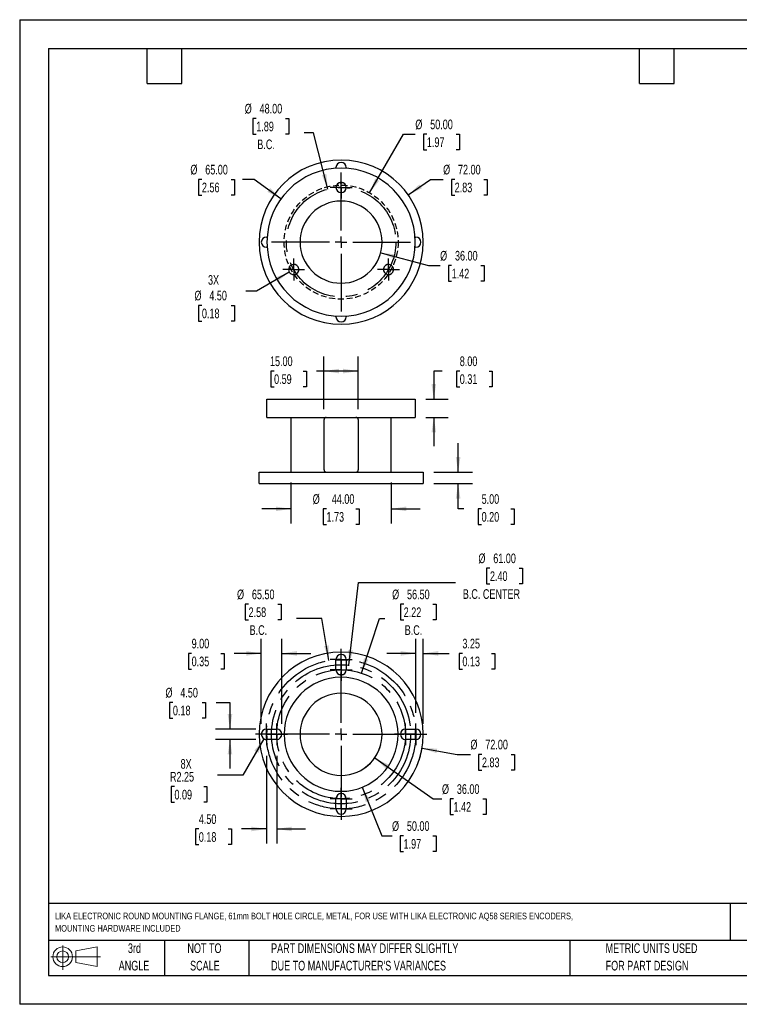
# Model space of a CAD drawing. Header units: millimetres. Extents: x 0 to 559, y 0 to 432.
# Tile 1 of 2: x 0 to 316, y 0 to 432. Entities that reach past the tile are written whole.
import ezdxf

# ---------------------------------------------------------------- set-up
doc = ezdxf.new("R2010")
doc.units = ezdxf.units.MM
doc.header["$LTSCALE"] = 2
doc.linetypes.add('CENTERX2', pattern=[20.32, 12.7, -2.54, 2.54, -2.54])
doc.linetypes.add('HIDDEN', pattern=[1.905, 1.27, -0.635])
for name, color, linetype in [('CENTER', 40, 'CENTERX2'), ('HIDDEN', 102, 'HIDDEN'), ('SLD-DEFPOINTS', 7, 'Continuous')]:
    doc.layers.add(name, color=color, linetype=linetype)
doc.layers.add('DIMENSIONS', color=140, linetype='Continuous', lineweight=25)
doc.layers.add('TEXT', color=140, linetype='Continuous', lineweight=25)
doc.styles.add('SLDTEXTSTYLE0', font='TXT', dxfattribs={"width": 0.7})
doc.dimstyles.new('SLDDIMSTYLE0', dxfattribs={"dimtxt": 4.316016, "dimasz": 6.604, "dimexe": 0, "dimexo": 0.0625, "dimgap": 1.079004, "dimtad": 0, "dimtih": 1, "dimtoh": 1, "dimrnd": 1e-09, "dimzin": 4, "dimdsep": 46, "dimtxsty": 'SLDTEXTSTYLE0', "dimsah": 1, "dimcen": 0, "dimadec": 0, "dimazin": 1, "dimtfac": 1, "dimtofl": 0, "dimtmove": 0, "dimatfit": 3, "dimfxl": 0, "dimfrac": 2, "dimtolj": 1, "dimtzin": 12, "dimarcsym": 0})
doc.dimstyles.new('SLDDIMSTYLE1', dxfattribs={"dimtxt": 4.316016, "dimasz": 6.604, "dimexe": 0, "dimexo": 0.0625, "dimgap": 1.079004, "dimtad": 0, "dimtih": 1, "dimtoh": 1, "dimrnd": 1e-09, "dimzin": 4, "dimdsep": 46, "dimtxsty": 'SLDTEXTSTYLE0', "dimsah": 1, "dimcen": 0, "dimadec": 0, "dimazin": 1, "dimtfac": 1, "dimtofl": 0, "dimtmove": 0, "dimatfit": 3, "dimfxl": 0, "dimfrac": 2, "dimtolj": 1, "dimtzin": 12, "dimarcsym": 0})
doc.dimstyles.new('SLDDIMSTYLE2', dxfattribs={"dimtxt": 4.316016, "dimasz": 6.604, "dimexe": 0, "dimexo": 0.0625, "dimgap": 1.079004, "dimtad": 0, "dimtih": 1, "dimtoh": 1, "dimrnd": 1e-09, "dimzin": 12, "dimdsep": 46, "dimtxsty": 'SLDTEXTSTYLE0', "dimsah": 1, "dimcen": 0, "dimadec": 0, "dimazin": 3, "dimtfac": 1, "dimtofl": 0, "dimtmove": 0, "dimatfit": 3, "dimfxl": 0, "dimfrac": 2, "dimtolj": 1, "dimtzin": 12, "dimarcsym": 0})
doc.dimstyles.new('SLDDIMSTYLE3', dxfattribs={"dimtxt": 4.316016, "dimasz": 6.604, "dimexe": 0, "dimexo": 0.0625, "dimgap": 1.079004, "dimtad": 0, "dimtih": 1, "dimtoh": 1, "dimrnd": 1e-09, "dimzin": 4, "dimdsep": 46, "dimtxsty": 'SLDTEXTSTYLE0', "dimsah": 1, "dimcen": 0.09, "dimadec": 0, "dimazin": 1, "dimtfac": 1, "dimtmove": 0, "dimatfit": 0, "dimfxl": 0, "dimfrac": 2, "dimtolj": 1, "dimtzin": 12, "dimarcsym": 0})
doc.dimstyles.new('SLDDIMSTYLE4', dxfattribs={"dimtxt": 4.316016, "dimasz": 6.604, "dimexe": 0, "dimexo": 0.0625, "dimgap": 1.079004, "dimtad": 0, "dimtih": 1, "dimtoh": 1, "dimrnd": 1e-09, "dimzin": 12, "dimdsep": 46, "dimtxsty": 'SLDTEXTSTYLE0', "dimsah": 1, "dimcen": 0.09, "dimadec": 0, "dimazin": 3, "dimtfac": 1, "dimtmove": 0, "dimatfit": 0, "dimfxl": 0, "dimfrac": 2, "dimtolj": 1, "dimtzin": 12, "dimarcsym": 0})
doc.dimstyles.new('SLDDIMSTYLE5', dxfattribs={"dimtxt": 4.316016, "dimasz": 6.604, "dimexe": 0, "dimexo": 0.0625, "dimgap": 1.079004, "dimtad": 0, "dimtih": 1, "dimtoh": 1, "dimrnd": 1e-09, "dimzin": 4, "dimdsep": 46, "dimtxsty": 'SLDTEXTSTYLE0', "dimsah": 1, "dimcen": 0.09, "dimadec": 0, "dimazin": 1, "dimtfac": 1, "dimtofl": 0, "dimtmove": 0, "dimatfit": 3, "dimfxl": 0, "dimfrac": 2, "dimtolj": 1, "dimtzin": 12, "dimarcsym": 0})

# ---------------------------------------------------------------- blocks, each defined once
blk = doc.blocks.new('Block11')
at = {"color": 7, "linetype": 'Continuous', "lineweight": 18}
for p, q in [((5.18, 10.62), (5.18, 0)), ((10.96, 8.33), (20.35, 10.06)), ((20.35, 10.06), (20.35, 1.46)), ((0, 5.76), (21.75, 5.76)), ((10.96, 3.19), (10.96, 8.33)), ((10.96, 3.19), (20.35, 1.46))]:
    blk.add_line(p, q, dxfattribs=at)
for radius in [4.3, 2.57]:
    blk.add_circle((5.18, 5.76), radius, dxfattribs=at)
blk = doc.blocks.new('Block12')
at = {"layer": 'SLD-DEFPOINTS'}
blk.add_blockref('Block11', (0, 0), dxfattribs=at)
blk = doc.blocks.new('SW_NOTE_0')
at = {"layer": 'TEXT', "color": 0, "linetype": 'CENTERX2', "lineweight": 18, "char_height": 2.9037, "attachment_point": 1, "style": 'SLDTEXTSTYLE0'}
for s, insert in [('LIKA ELECTRONIC ROUND MOUNTING FLANGE, 61mm BOLT HOLE CIRCLE, METAL, FOR USE WITH LIKA ELECTRONIC AQ58 SERIES ENCODERS,', (0, 3.74)), ('MOUNTING HARDWARE INCLUDED', (0, -1.66))]:
    blk.add_mtext(s, dxfattribs=dict(at, insert=insert))
blk = doc.blocks.new('SW_NOTE_0_3')
at = {"layer": 'TEXT', "color": 0, "linetype": 'CENTERX2', "lineweight": 18, "char_height": 4.2333, "attachment_point": 1, "style": 'SLDTEXTSTYLE0'}
for s, insert in [('PART DIMENSIONS MAY DIFFER SLIGHTLY', (0, 5.46)), ("DUE TO MANUFACTURER'S VARIANCES", (0, -2.19))]:
    blk.add_mtext(s, dxfattribs=dict(at, insert=insert))
blk = doc.blocks.new('SW_NOTE_0_4')
at = {"layer": 'TEXT', "color": 0, "linetype": 'CENTERX2', "lineweight": 18, "char_height": 4.233, "attachment_point": 2, "style": 'SLDTEXTSTYLE0'}
for s, insert in [('NOT TO', (10.52, 5.46)), ('SCALE', (10.71, -2.19))]:
    blk.add_mtext(s, dxfattribs=dict(at, insert=insert))
blk = doc.blocks.new('SW_NOTE_0_5')
at = {"layer": 'TEXT', "color": 0, "linetype": 'CENTERX2', "lineweight": 18, "char_height": 4.233, "attachment_point": 2, "style": 'SLDTEXTSTYLE0'}
for s, insert in [('3rd', (4.63, 5.46)), ('ANGLE', (4.44, -2.19))]:
    blk.add_mtext(s, dxfattribs=dict(at, insert=insert))
blk = doc.blocks.new('SW_NOTE_0_6')
at = {"layer": 'TEXT', "color": 0, "linetype": 'CENTERX2', "lineweight": 18, "char_height": 4.2333, "attachment_point": 1, "style": 'SLDTEXTSTYLE0'}
for s, insert in [('METRIC UNITS USED', (0, 5.46)), ('FOR PART DESIGN', (0, -2.19))]:
    blk.add_mtext(s, dxfattribs=dict(at, insert=insert))
blk = doc.blocks.new('_D')
at = {"layer": 'DIMENSIONS'}
for p, q in [((100.38, 175.47), (98.93, 175.47)), ((98.93, 175.47), (98.93, 168.61)), ((113.2, 175.47), (114.65, 175.47)), ((114.65, 175.47), (114.65, 168.61)), ((98.93, 168.61), (100.38, 168.61)), ((114.65, 168.61), (113.2, 168.61)), ((132.54, 169.2), (121.43, 169.2)), ((135.6, 150.73), (132.54, 169.2))]:
    blk.add_line(p, q, dxfattribs=at)
blk.add_solid([(135.6, 150.73), (135.53, 157.41), (133.52, 157.08)], dxfattribs=at)
at = {"layer": 'DIMENSIONS', "char_height": 4.233, "attachment_point": 1, "style": 'SLDTEXTSTYLE0'}
for s, insert in [('%%c', (95.32, 181.89)), ('65.50', (101.84, 181.89)), ('2.58', (100.38, 174.07)), ('B.C.', (100.83, 166.24))]:
    blk.add_mtext(s, dxfattribs=dict(at, insert=insert))
blk = doc.blocks.new('_D_1')
at = {"layer": 'DIMENSIONS'}
for p, q in [((168.4, 175.47), (166.95, 175.47)), ((166.95, 175.47), (166.95, 168.61)), ((181.22, 175.47), (182.67, 175.47)), ((182.67, 175.47), (182.67, 168.61)), ((149.86, 145.23), (157.83, 169.2)), ((157.83, 169.2), (160.17, 169.2)), ((166.95, 168.61), (168.4, 168.61)), ((182.67, 168.61), (181.22, 168.61))]:
    blk.add_line(p, q, dxfattribs=at)
blk.add_solid([(149.86, 145.23), (152.91, 151.17), (150.98, 151.81)], dxfattribs=at)
at = {"layer": 'DIMENSIONS', "char_height": 4.233, "attachment_point": 1, "style": 'SLDTEXTSTYLE0'}
for s, insert in [('%%c', (163.34, 181.89)), ('56.50', (169.86, 181.89)), ('2.22', (168.4, 174.07)), ('B.C.', (168.85, 166.24))]:
    blk.add_mtext(s, dxfattribs=dict(at, insert=insert))
blk = doc.blocks.new('_D_2')
at = {"layer": 'DIMENSIONS'}
for p, q in [((176.43, 112.28), (191.81, 109.62)), ((191.81, 109.62), (197.66, 109.62)), ((202.71, 109.62), (201.26, 109.62)), ((201.26, 109.62), (201.26, 102.76)), ((215.54, 109.62), (216.99, 109.62)), ((216.99, 109.62), (216.99, 102.76)), ((201.26, 102.76), (202.71, 102.76)), ((216.99, 102.76), (215.54, 102.76))]:
    blk.add_line(p, q, dxfattribs=at)
blk.add_arc((140.95, 118.42), 36, 340.1789, 352.7183, dxfattribs=at)
blk.add_solid([(176.43, 112.28), (182.76, 110.15), (183.11, 112.16)], dxfattribs=at)
at = {"layer": 'DIMENSIONS', "char_height": 4.233, "attachment_point": 1, "style": 'SLDTEXTSTYLE0'}
for s, insert in [('%%c', (197.66, 116.04)), ('72.00', (204.18, 116.04)), ('2.83', (202.71, 108.22))]:
    blk.add_mtext(s, dxfattribs=dict(at, insert=insert))
blk = doc.blocks.new('_D_3')
at = {"layer": 'DIMENSIONS'}
for p, q in [((155.7, 108.09), (181.39, 90.08)), ((181.39, 90.08), (185.19, 90.08)), ((190.24, 90.08), (188.79, 90.08)), ((188.79, 90.08), (188.79, 83.22)), ((203.07, 90.08), (204.52, 90.08)), ((204.52, 90.08), (204.52, 83.22)), ((188.79, 83.22), (190.24, 83.22)), ((204.52, 83.22), (203.07, 83.22))]:
    blk.add_line(p, q, dxfattribs=at)
blk.add_arc((140.95, 118.42), 18, 305.5494, 345.6646, dxfattribs=at)
blk.add_solid([(155.7, 108.09), (160.52, 103.47), (161.69, 105.13)], dxfattribs=at)
at = {"layer": 'DIMENSIONS', "char_height": 4.233, "attachment_point": 1, "style": 'SLDTEXTSTYLE0'}
for s, insert in [('%%c', (185.19, 96.51)), ('36.00', (191.71, 96.51)), ('1.42', (190.24, 88.68))]:
    blk.add_mtext(s, dxfattribs=dict(at, insert=insert))
blk = doc.blocks.new('_D_4')
at = {"layer": 'DIMENSIONS'}
for p, q in [((107.08, 116.47), (97.88, 100.54)), ((97.88, 100.54), (86.77, 100.54)), ((67.87, 95.48), (66.42, 95.48)), ((66.42, 95.48), (66.42, 88.62)), ((80.69, 95.48), (82.14, 95.48)), ((82.14, 95.48), (82.14, 88.62)), ((66.42, 88.62), (67.87, 88.62)), ((82.14, 88.62), (80.69, 88.62))]:
    blk.add_line(p, q, dxfattribs=at)
blk.add_solid([(107.08, 116.47), (102.9, 111.26), (104.66, 110.24)], dxfattribs=at)
at = {"layer": 'DIMENSIONS', "char_height": 4.233, "attachment_point": 1, "style": 'SLDTEXTSTYLE0'}
for s, insert in [('8X', (70.55, 107.55)), ('R2.25', (65.9, 101.91)), ('0.09', (67.87, 94.08))]:
    blk.add_mtext(s, dxfattribs=dict(at, insert=insert))
blk = doc.blocks.new('_D_5')
at = {"layer": 'DIMENSIONS'}
for p, q in [((67.19, 132.37), (65.74, 132.37)), ((65.74, 132.37), (65.74, 125.51)), ((80.01, 132.37), (81.46, 132.37)), ((81.46, 132.37), (81.46, 125.51)), ((86.17, 132.37), (92.21, 132.37)), ((92.21, 132.37), (92.21, 120.67)), ((65.74, 125.51), (67.19, 125.51)), ((81.46, 125.51), (80.01, 125.51)), ((103.6, 120.67), (85.86, 120.67)), ((103.6, 116.17), (85.86, 116.17)), ((92.21, 116.17), (92.21, 103.47))]:
    blk.add_line(p, q, dxfattribs=at)
for points in [[(92.21, 120.67), (93.23, 127.27), (91.19, 127.27)], [(92.21, 116.17), (91.19, 109.56), (93.23, 109.56)]]:
    blk.add_solid(points, dxfattribs=at)
at = {"layer": 'DIMENSIONS', "char_height": 4.233, "attachment_point": 1, "style": 'SLDTEXTSTYLE0'}
for s, insert in [('%%c', (63.93, 138.79)), ('4.50', (70.44, 138.79)), ('0.18', (67.19, 130.96))]:
    blk.add_mtext(s, dxfattribs=dict(at, insert=insert))
blk = doc.blocks.new('_D_6')
at = {"layer": 'DIMENSIONS'}
for p, q in [((108.2, 109.03), (108.2, 70.56)), ((112.7, 109.03), (112.7, 70.56)), ((78.54, 76.91), (77.09, 76.91)), ((77.09, 76.91), (77.09, 70.05)), ((91.37, 76.91), (92.82, 76.91)), ((92.82, 76.91), (92.82, 70.05)), ((108.2, 76.91), (97.22, 76.91)), ((112.7, 76.91), (125.4, 76.91)), ((77.09, 70.05), (78.54, 70.05)), ((92.82, 70.05), (91.37, 70.05))]:
    blk.add_line(p, q, dxfattribs=at)
for points in [[(108.2, 76.91), (101.6, 77.92), (101.6, 75.89)], [(112.7, 76.91), (119.31, 75.89), (119.31, 77.92)]]:
    blk.add_solid(points, dxfattribs=at)
at = {"layer": 'DIMENSIONS', "char_height": 4.233, "attachment_point": 1, "style": 'SLDTEXTSTYLE0'}
for s, insert in [('4.50', (78.54, 83.33)), ('0.18', (78.54, 75.5))]:
    blk.add_mtext(s, dxfattribs=dict(at, insert=insert))
blk = doc.blocks.new('_D_7')
at = {"layer": 'DIMENSIONS'}
for p, q in [((150.24, 95.21), (158.78, 73.86)), ((158.78, 73.86), (163.29, 73.86)), ((168.34, 73.86), (166.89, 73.86)), ((166.89, 73.86), (166.89, 67.01)), ((181.17, 73.86), (182.62, 73.86)), ((182.62, 73.86), (182.62, 67.01)), ((166.89, 67.01), (168.34, 67.01)), ((182.62, 67.01), (181.17, 67.01))]:
    blk.add_line(p, q, dxfattribs=at)
blk.add_solid([(150.24, 95.21), (151.75, 88.7), (153.64, 89.45)], dxfattribs=at)
at = {"layer": 'DIMENSIONS', "char_height": 4.233, "attachment_point": 1, "style": 'SLDTEXTSTYLE0'}
for s, insert in [('%%c', (163.29, 80.29)), ('50.00', (169.8, 80.29)), ('1.97', (168.34, 72.46))]:
    blk.add_mtext(s, dxfattribs=dict(at, insert=insert))
blk = doc.blocks.new('_D_8')
at = {"layer": 'DIMENSIONS'}
for p, q in [((105.95, 123.02), (105.95, 160.24)), ((114.95, 123.02), (114.95, 160.24)), ((75.41, 153.89), (73.96, 153.89)), ((73.96, 153.89), (73.96, 147.03)), ((88.24, 153.89), (89.69, 153.89)), ((89.69, 153.89), (89.69, 147.03)), ((105.95, 153.89), (94.09, 153.89)), ((114.95, 153.89), (127.65, 153.89)), ((73.96, 147.03), (75.41, 147.03)), ((89.69, 147.03), (88.24, 147.03))]:
    blk.add_line(p, q, dxfattribs=at)
for points in [[(105.95, 153.89), (99.35, 154.91), (99.35, 152.88)], [(114.95, 153.89), (121.56, 152.88), (121.56, 154.91)]]:
    blk.add_solid(points, dxfattribs=at)
at = {"layer": 'DIMENSIONS', "char_height": 4.233, "attachment_point": 1, "style": 'SLDTEXTSTYLE0'}
for s, insert in [('9.00', (75.41, 160.32)), ('0.35', (75.41, 152.49))]:
    blk.add_mtext(s, dxfattribs=dict(at, insert=insert))
blk = doc.blocks.new('_D_9')
at = {"layer": 'DIMENSIONS'}
for p, q in [((173.7, 127.81), (173.7, 160.24)), ((176.95, 123.02), (176.95, 160.24)), ((173.7, 153.89), (161, 153.89)), ((176.95, 153.89), (188.29, 153.89)), ((194.14, 153.89), (192.69, 153.89)), ((192.69, 153.89), (192.69, 147.03)), ((206.97, 153.89), (208.42, 153.89)), ((208.42, 153.89), (208.42, 147.03)), ((192.69, 147.03), (194.14, 147.03)), ((208.42, 147.03), (206.97, 147.03))]:
    blk.add_line(p, q, dxfattribs=at)
for points in [[(173.7, 153.89), (167.1, 154.91), (167.1, 152.88)], [(176.95, 153.89), (183.56, 152.88), (183.56, 154.91)]]:
    blk.add_solid(points, dxfattribs=at)
at = {"layer": 'DIMENSIONS', "char_height": 4.233, "attachment_point": 1, "style": 'SLDTEXTSTYLE0'}
for s, insert in [('3.25', (194.14, 160.32)), ('0.13', (194.14, 152.49))]:
    blk.add_mtext(s, dxfattribs=dict(at, insert=insert))
blk = doc.blocks.new('_D_10')
at = {"layer": 'DIMENSIONS'}
for p, q in [((206.22, 191.28), (204.77, 191.28)), ((204.77, 191.28), (204.77, 184.42)), ((219.05, 191.28), (220.5, 191.28)), ((220.5, 191.28), (220.5, 184.42)), ((144.41, 148.72), (148.55, 185.01)), ((148.55, 185.01), (191.15, 185.01)), ((204.77, 184.42), (206.22, 184.42)), ((220.5, 184.42), (219.05, 184.42))]:
    blk.add_line(p, q, dxfattribs=at)
blk.add_solid([(144.41, 148.72), (146.17, 155.17), (144.15, 155.4)], dxfattribs=at)
at = {"layer": 'DIMENSIONS', "attachment_point": 1, "style": 'SLDTEXTSTYLE0'}
for s, insert, char_height in [('%%c', (201.17, 197.7), 4.233), ('61.00', (207.68, 197.7), 4.233), ('2.40', (206.22, 189.88), 4.233), ('B.C. CENTER', (194.32, 182.05), 4.2333)]:
    blk.add_mtext(s, dxfattribs=dict(at, insert=insert, char_height=char_height))
blk = doc.blocks.new('SW_CENTERMARKSYMBOL_0')
at = {"layer": 'CENTER', "color": 0}
for p, q in [((0, 2.54), (0, 4.79)), ((-2.54, 0), (-4.79, 0)), ((0, 0), (-2.54, 0)), ((0, 0), (0, 2.54)), ((0, 0), (0, -2.54)), ((0, 0), (2.54, 0)), ((2.54, 0), (4.79, 0)), ((0, -2.54), (0, -4.79))]:
    blk.add_line(p, q, dxfattribs=at)
blk = doc.blocks.new('SW_CENTERMARKSYMBOL_1')
at = {"layer": 'CENTER', "color": 0}
for p, q in [((0, 5.08), (0, 27.54)), ((-5.08, 0), (-27.54, 0)), ((0, 0), (-2.54, 0)), ((0, 0), (0, 2.54)), ((0, 0), (0, -2.54)), ((0, 0), (2.54, 0)), ((5.08, 0), (27.54, 0)), ((0, -5.08), (0, -27.54))]:
    blk.add_line(p, q, dxfattribs=at)
blk = doc.blocks.new('SW_CENTERMARKSYMBOL_2')
at = {"layer": 'CENTER', "color": 0}
for p, q in [((0, 2.54), (0, 4.79)), ((-2.54, 0), (-4.79, 0)), ((0, 0), (-2.54, 0)), ((0, 0), (0, 2.54)), ((0, 0), (0, -2.54)), ((0, 0), (2.54, 0)), ((2.54, 0), (4.79, 0)), ((0, -2.54), (0, -4.79))]:
    blk.add_line(p, q, dxfattribs=at)
blk = doc.blocks.new('SW_CENTERMARKSYMBOL_3')
at = {"layer": 'CENTER', "color": 0}
for p, q in [((0, 2.54), (0, 4.79)), ((-2.54, 0), (-4.79, 0)), ((0, 0), (-2.54, 0)), ((0, 0), (0, 2.54)), ((0, 0), (0, -2.54)), ((0, 0), (2.54, 0)), ((2.54, 0), (4.79, 0)), ((0, -2.54), (0, -4.79))]:
    blk.add_line(p, q, dxfattribs=at)
blk = doc.blocks.new('SW_CENTERMARKSYMBOL_4')
at = {"layer": 'CENTER', "color": 0}
for p, q in [((0, 2.54), (0, 4.79)), ((-2.54, 0), (-4.79, 0)), ((0, 0), (-2.54, 0)), ((0, 0), (0, 2.54)), ((0, 0), (0, -2.54)), ((0, 0), (2.54, 0)), ((2.54, 0), (4.79, 0)), ((0, -2.54), (0, -4.79))]:
    blk.add_line(p, q, dxfattribs=at)
blk = doc.blocks.new('SW_CENTERMARKSYMBOL_5')
at = {"layer": 'CENTER', "color": 0}
for p, q in [((0, 2.54), (0, 4.79)), ((-2.54, 0), (-4.79, 0)), ((0, 0), (-2.54, 0)), ((0, 0), (0, 2.54)), ((0, 0), (0, -2.54)), ((0, 0), (2.54, 0)), ((2.54, 0), (4.79, 0)), ((0, -2.54), (0, -4.79))]:
    blk.add_line(p, q, dxfattribs=at)
blk = doc.blocks.new('SW_CENTERMARKSYMBOL_6')
at = {"layer": 'CENTER', "color": 0}
for p, q in [((0, 2.54), (0, 4.79)), ((-2.54, 0), (-4.79, 0)), ((0, 0), (-2.54, 0)), ((0, 0), (0, 2.54)), ((0, 0), (0, -2.54)), ((0, 0), (2.54, 0)), ((2.54, 0), (4.79, 0)), ((0, -2.54), (0, -4.79))]:
    blk.add_line(p, q, dxfattribs=at)
blk = doc.blocks.new('SW_CENTERMARKSYMBOL_7')
at = {"layer": 'CENTER', "color": 0}
for p, q in [((0, 2.54), (0, 4.79)), ((-2.54, 0), (-4.79, 0)), ((0, 0), (-2.54, 0)), ((0, 0), (0, 2.54)), ((0, 0), (0, -2.54)), ((0, 0), (2.54, 0)), ((2.54, 0), (4.79, 0)), ((0, -2.54), (0, -4.79))]:
    blk.add_line(p, q, dxfattribs=at)
blk = doc.blocks.new('SW_CENTERMARKSYMBOL_8')
at = {"layer": 'CENTER', "color": 0}
for p, q in [((0, 2.54), (0, 4.79)), ((-2.54, 0), (-4.79, 0)), ((0, 0), (-2.54, 0)), ((0, 0), (0, 2.54)), ((0, 0), (0, -2.54)), ((0, 0), (2.54, 0)), ((2.54, 0), (4.79, 0)), ((0, -2.54), (0, -4.79))]:
    blk.add_line(p, q, dxfattribs=at)
blk = doc.blocks.new('_D_17')
at = {"layer": 'DIMENSIONS'}
for p, q in [((118.95, 228.81), (118.95, 210.93)), ((162.95, 228.81), (162.95, 210.93)), ((118.95, 217.28), (106.25, 217.28)), ((134.54, 217.28), (133.09, 217.28)), ((133.09, 217.28), (133.09, 210.42)), ((147.37, 217.28), (148.82, 217.28)), ((148.82, 217.28), (148.82, 210.42)), ((162.95, 217.28), (175.65, 217.28)), ((133.09, 210.42), (134.54, 210.42)), ((148.82, 210.42), (147.37, 210.42))]:
    blk.add_line(p, q, dxfattribs=at)
for points in [[(118.95, 217.28), (112.35, 218.3), (112.35, 216.27)], [(162.95, 217.28), (169.56, 216.27), (169.56, 218.3)]]:
    blk.add_solid(points, dxfattribs=at)
at = {"layer": 'DIMENSIONS', "char_height": 4.233, "attachment_point": 1, "style": 'SLDTEXTSTYLE0'}
for s, insert in [('%%c', (128.5, 223.71)), ('44.00', (136.86, 223.71)), ('1.73', (134.54, 215.88))]:
    blk.add_mtext(s, dxfattribs=dict(at, insert=insert))
blk = doc.blocks.new('_D_18')
at = {"layer": 'DIMENSIONS'}
for p, q in [((185.2, 277.71), (181.61, 277.71)), ((181.61, 277.71), (181.61, 265.41)), ((192.99, 277.71), (191.54, 277.71)), ((191.54, 277.71), (191.54, 270.85)), ((205.81, 277.71), (207.26, 277.71)), ((207.26, 277.71), (207.26, 270.85)), ((191.54, 270.85), (192.99, 270.85)), ((207.26, 270.85), (205.81, 270.85)), ((178.05, 265.41), (187.96, 265.41)), ((178.05, 257.41), (187.96, 257.41)), ((181.61, 257.41), (181.61, 244.71))]:
    blk.add_line(p, q, dxfattribs=at)
for points in [[(181.61, 265.41), (182.62, 272.02), (180.59, 272.02)], [(181.61, 257.41), (180.59, 250.81), (182.62, 250.81)]]:
    blk.add_solid(points, dxfattribs=at)
at = {"layer": 'DIMENSIONS', "char_height": 4.233, "attachment_point": 1, "style": 'SLDTEXTSTYLE0'}
for s, insert in [('8.00', (192.99, 284.13)), ('0.31', (192.99, 276.3))]:
    blk.add_mtext(s, dxfattribs=dict(at, insert=insert))
blk = doc.blocks.new('_D_19')
at = {"layer": 'DIMENSIONS'}
for p, q in [((192.27, 233.41), (192.27, 246.11)), ((181.55, 233.41), (198.62, 233.41)), ((181.55, 228.41), (198.62, 228.41)), ((192.27, 217.28), (192.27, 228.41)), ((194.78, 217.28), (192.27, 217.28)), ((202.57, 217.28), (201.12, 217.28)), ((201.12, 217.28), (201.12, 210.42)), ((215.39, 217.28), (216.84, 217.28)), ((216.84, 217.28), (216.84, 210.42)), ((201.12, 210.42), (202.57, 210.42)), ((216.84, 210.42), (215.39, 210.42))]:
    blk.add_line(p, q, dxfattribs=at)
for points in [[(192.27, 233.41), (193.29, 240.02), (191.25, 240.02)], [(192.27, 228.41), (191.25, 221.81), (193.29, 221.81)]]:
    blk.add_solid(points, dxfattribs=at)
at = {"layer": 'DIMENSIONS', "char_height": 4.233, "attachment_point": 1, "style": 'SLDTEXTSTYLE0'}
for s, insert in [('5.00', (202.57, 223.71)), ('0.20', (202.57, 215.88))]:
    blk.add_mtext(s, dxfattribs=dict(at, insert=insert))
blk = doc.blocks.new('_D_20')
at = {"layer": 'DIMENSIONS'}
for p, q in [((133.45, 261.01), (133.45, 284.06)), ((148.45, 261.01), (148.45, 284.06)), ((111.56, 277.71), (110.11, 277.71)), ((110.11, 277.71), (110.11, 270.85)), ((124.38, 277.71), (125.83, 277.71)), ((125.83, 277.71), (125.83, 270.85)), ((133.45, 277.71), (130.23, 277.71)), ((148.45, 277.71), (133.45, 277.71)), ((110.11, 270.85), (111.56, 270.85)), ((125.83, 270.85), (124.38, 270.85))]:
    blk.add_line(p, q, dxfattribs=at)
for points in [[(133.45, 277.71), (140.06, 276.69), (140.06, 278.72)], [(148.45, 277.71), (141.85, 278.72), (141.85, 276.69)]]:
    blk.add_solid(points, dxfattribs=at)
at = {"layer": 'DIMENSIONS', "char_height": 4.233, "attachment_point": 1, "style": 'SLDTEXTSTYLE0'}
for s, insert in [('15.00', (109.76, 284.13)), ('0.59', (111.56, 276.3))]:
    blk.add_mtext(s, dxfattribs=dict(at, insert=insert))
blk = doc.blocks.new('_D_21')
at = {"layer": 'DIMENSIONS'}
for p, q in [((103.75, 388.49), (102.3, 388.49)), ((102.3, 388.49), (102.3, 381.63)), ((116.58, 388.49), (118.03, 388.49)), ((118.03, 388.49), (118.03, 381.63)), ((102.3, 381.63), (103.75, 381.63)), ((118.03, 381.63), (116.58, 381.63)), ((128.92, 382.22), (124.8, 382.22)), ((135.12, 357.52), (128.92, 382.22))]:
    blk.add_line(p, q, dxfattribs=at)
blk.add_solid([(135.12, 357.52), (134.5, 364.18), (132.53, 363.68)], dxfattribs=at)
at = {"layer": 'DIMENSIONS', "char_height": 4.233, "attachment_point": 1, "style": 'SLDTEXTSTYLE0'}
for s, insert in [('%%c', (98.7, 394.91)), ('48.00', (105.21, 394.91)), ('1.89', (103.75, 387.09)), ('B.C.', (104.2, 379.26))]:
    blk.add_mtext(s, dxfattribs=dict(at, insert=insert))
blk = doc.blocks.new('_D_22')
at = {"layer": 'DIMENSIONS'}
for p, q in [((153.45, 355.89), (168.28, 381.58)), ((168.28, 381.58), (173.5, 381.58)), ((178.56, 381.58), (177.11, 381.58)), ((177.11, 381.58), (177.11, 374.72)), ((191.38, 381.58), (192.83, 381.58)), ((192.83, 381.58), (192.83, 374.72)), ((177.11, 374.72), (178.56, 374.72)), ((192.83, 374.72), (191.38, 374.72))]:
    blk.add_line(p, q, dxfattribs=at)
blk.add_solid([(153.45, 355.89), (157.64, 361.1), (155.88, 362.12)], dxfattribs=at)
at = {"layer": 'DIMENSIONS', "char_height": 4.233, "attachment_point": 1, "style": 'SLDTEXTSTYLE0'}
for s, insert in [('%%c', (173.5, 388)), ('50.00', (180.02, 388)), ('1.97', (178.56, 380.17))]:
    blk.add_mtext(s, dxfattribs=dict(at, insert=insert))
blk = doc.blocks.new('_D_23')
at = {"layer": 'DIMENSIONS'}
for p, q in [((170.42, 354.93), (180.12, 361.75)), ((180.12, 361.75), (185.7, 361.75)), ((190.76, 361.75), (189.31, 361.75)), ((189.31, 361.75), (189.31, 354.89)), ((203.58, 361.75), (205.03, 361.75)), ((205.03, 361.75), (205.03, 354.89)), ((189.31, 354.89), (190.76, 354.89)), ((205.03, 354.89), (203.58, 354.89))]:
    blk.add_line(p, q, dxfattribs=at)
blk.add_solid([(170.42, 354.93), (176.4, 357.89), (175.24, 359.56)], dxfattribs=at)
at = {"layer": 'DIMENSIONS', "char_height": 4.233, "attachment_point": 1, "style": 'SLDTEXTSTYLE0'}
for s, insert in [('%%c', (185.7, 368.17)), ('72.00', (192.22, 368.17)), ('2.83', (190.76, 360.35))]:
    blk.add_mtext(s, dxfattribs=dict(at, insert=insert))
blk = doc.blocks.new('_D_24')
at = {"layer": 'DIMENSIONS'}
for p, q in [((79.91, 361.75), (78.46, 361.75)), ((78.46, 361.75), (78.46, 354.89)), ((92.73, 361.75), (94.18, 361.75)), ((94.18, 361.75), (94.18, 354.89)), ((102.81, 361.75), (97.78, 361.75)), ((114.59, 353.25), (102.81, 361.75)), ((78.46, 354.89), (79.91, 354.89)), ((94.18, 354.89), (92.73, 354.89))]:
    blk.add_line(p, q, dxfattribs=at)
blk.add_solid([(114.59, 353.25), (109.83, 357.94), (108.64, 356.29)], dxfattribs=at)
at = {"layer": 'DIMENSIONS', "char_height": 4.233, "attachment_point": 1, "style": 'SLDTEXTSTYLE0'}
for s, insert in [('%%c', (74.85, 368.17)), ('65.00', (81.37, 368.17)), ('2.56', (79.91, 360.35))]:
    blk.add_mtext(s, dxfattribs=dict(at, insert=insert))
blk = doc.blocks.new('_D_25')
at = {"layer": 'DIMENSIONS'}
for p, q in [((118.22, 321.12), (103.78, 312.78)), ((103.78, 312.78), (99.16, 312.78)), ((79.91, 306.51), (78.46, 306.51)), ((78.46, 306.51), (78.46, 299.65)), ((92.73, 306.51), (94.18, 306.51)), ((94.18, 306.51), (94.18, 299.65)), ((78.46, 299.65), (79.91, 299.65)), ((94.18, 299.65), (92.73, 299.65))]:
    blk.add_line(p, q, dxfattribs=at)
blk.add_solid([(118.22, 321.12), (111.99, 318.7), (113.01, 316.94)], dxfattribs=at)
at = {"layer": 'DIMENSIONS', "char_height": 4.233, "attachment_point": 1, "style": 'SLDTEXTSTYLE0'}
for s, insert in [('3X', (82.59, 319.8)), ('%%c', (76.65, 312.94)), ('4.50', (83.16, 312.94)), ('0.18', (79.91, 305.11))]:
    blk.add_mtext(s, dxfattribs=dict(at, insert=insert))
blk = doc.blocks.new('_D_26')
at = {"layer": 'DIMENSIONS'}
for p, q in [((158.34, 329.58), (179.24, 323.98)), ((179.24, 323.98), (184.38, 323.98)), ((189.43, 323.98), (187.98, 323.98)), ((187.98, 323.98), (187.98, 317.12)), ((202.26, 323.98), (203.7, 323.98)), ((203.7, 323.98), (203.7, 317.12)), ((187.98, 317.12), (189.43, 317.12)), ((203.7, 317.12), (202.26, 317.12))]:
    blk.add_line(p, q, dxfattribs=at)
blk.add_solid([(158.34, 329.58), (164.46, 326.89), (164.98, 328.86)], dxfattribs=at)
at = {"layer": 'DIMENSIONS', "char_height": 4.233, "attachment_point": 1, "style": 'SLDTEXTSTYLE0'}
for s, insert in [('%%c', (184.38, 330.41)), ('36.00', (190.89, 330.41)), ('1.42', (189.43, 322.58))]:
    blk.add_mtext(s, dxfattribs=dict(at, insert=insert))
blk = doc.blocks.new('SW_CENTERMARKSYMBOL_9')
at = {"layer": 'CENTER', "color": 0}
for p, q in [((0, 5.08), (0, 35.04)), ((-5.08, 0), (-35.04, 0)), ((0, 0), (-2.54, 0)), ((0, 0), (0, 2.54)), ((0, 0), (0, -2.54)), ((0, 0), (2.54, 0)), ((5.08, 0), (35.04, 0)), ((0, -5.08), (0, -35.04))]:
    blk.add_line(p, q, dxfattribs=at)
blk = doc.blocks.new('SW_CENTERMARKSYMBOL_10')
at = {"layer": 'CENTER', "color": 0}
for p, q in [((0, 2.54), (0, 4.79)), ((-2.54, 0), (-4.79, 0)), ((0, 0), (-2.54, 0)), ((0, 0), (0, 2.54)), ((0, 0), (0, -2.54)), ((0, 0), (2.54, 0)), ((2.54, 0), (4.79, 0)), ((0, -2.54), (0, -4.79))]:
    blk.add_line(p, q, dxfattribs=at)
blk = doc.blocks.new('SW_CENTERMARKSYMBOL_11')
at = {"layer": 'CENTER', "color": 0}
for p, q in [((0, 2.54), (0, 4.79)), ((-2.54, 0), (-4.79, 0)), ((0, 0), (-2.54, 0)), ((0, 0), (0, 2.54)), ((0, 0), (0, -2.54)), ((0, 0), (2.54, 0)), ((2.54, 0), (4.79, 0)), ((0, -2.54), (0, -4.79))]:
    blk.add_line(p, q, dxfattribs=at)
blk = doc.blocks.new('SW_CENTERMARKSYMBOL_12')
at = {"layer": 'CENTER', "color": 0}
for p, q in [((0, 2.54), (0, 4.79)), ((-2.54, 0), (-4.79, 0)), ((0, 0), (-2.54, 0)), ((0, 0), (0, 2.54)), ((0, 0), (0, -2.54)), ((0, 0), (2.54, 0)), ((2.54, 0), (4.79, 0)), ((0, -2.54), (0, -4.79))]:
    blk.add_line(p, q, dxfattribs=at)

msp = doc.modelspace()

# ---------------------------------------------------------------- linework, layer by layer
at = {"color": 7, "linetype": 'Continuous'}
for p, q in [((0.005, 431.805), (0.005, 0.005)), ((0.005, 431.805), (558.805, 431.805)), ((558.805, 0.005), (0.005, 0.005))]:
    msp.add_line(p, q, dxfattribs=at)
for p, q in [((138.704, 366.665), (138.704, 366.993)), ((143.204, 366.993), (143.204, 366.665)), ((108.204, 336.493), (108.532, 336.493)), ((173.376, 336.493), (173.704, 336.493)), ((108.532, 331.993), (108.204, 331.993)), ((173.704, 331.993), (173.376, 331.993)), ((138.704, 301.493), (138.704, 301.821)), ((143.204, 301.821), (143.204, 301.493)), ((108.454, 257.414), (108.454, 265.414)), ((108.454, 265.414), (173.454, 265.414)), ((173.454, 265.414), (173.454, 257.414)), ((108.454, 257.414), (173.454, 257.414)), ((118.954, 257.414), (118.954, 233.414)), ((133.454, 234.414), (133.454, 256.414)), ((148.454, 256.414), (148.454, 234.414)), ((162.954, 233.414), (162.954, 257.414)), ((104.954, 228.414), (104.954, 233.414)), ((104.954, 233.414), (176.954, 233.414)), ((176.954, 233.414), (176.954, 228.414)), ((104.954, 228.414), (176.954, 228.414)), ((138.704, 146.669), (138.704, 151.169)), ((143.204, 151.169), (143.204, 146.669)), ((108.204, 120.669), (112.704, 120.669)), ((169.204, 120.669), (173.704, 120.669)), ((112.704, 116.169), (108.204, 116.169)), ((173.704, 116.169), (169.204, 116.169)), ((138.704, 85.669), (138.704, 90.169)), ((143.204, 90.169), (143.204, 85.669))]:
    msp.add_line(p, q)
at = {"flags": 128}
for points in [[(108.454, 118.419), (108.492, 119.989), (108.532, 120.669)], [(108.532, 116.169), (108.492, 116.849), (108.454, 118.419)], [(173.376, 120.669), (173.416, 119.989), (173.454, 118.419)], [(173.454, 118.419), (173.416, 116.849), (173.376, 116.169)]]:
    msp.add_lwpolyline(points, dxfattribs=at)
for centre, radius, start, end in [((140.954, 334.243), 36, 0, 180), ((140.954, 366.993), 2.25, 0, 180), ((140.954, 334.243), 32.5, 0, 180), ((140.954, 358.243), 2.25, 0, 180), ((140.954, 362.493), 2.25, 250.81186, 289.18814), ((140.954, 358.243), 2.25, 180, 0), ((140.954, 334.243), 18, 0, 180), ((140.954, 334.243), 36, 180, 0), ((108.204, 334.243), 2.25, 90, 270), ((140.954, 334.243), 32.5, 180, 0), ((140.954, 334.243), 18, 180, 0), ((173.704, 334.243), 2.25, 270, 90), ((120.17, 322.243), 2.25, 120, 300), ((120.17, 322.243), 2.25, 300, 120), ((161.739, 322.243), 2.25, 60, 240), ((161.739, 322.243), 2.25, 240, 60), ((140.954, 301.493), 2.25, 180, 0), ((134.454, 256.414), 1, 90, 180), ((147.454, 256.414), 1, 360, 90), ((134.454, 234.414), 1, 180, 270), ((147.454, 234.414), 1, 270, 0), ((140.954, 118.419), 36, 0, 180), ((140.954, 151.169), 2.25, 0, 180), ((140.954, 118.419), 32.5, 86.03019, 93.96981), ((140.954, 118.419), 25, 0, 180), ((140.954, 146.669), 2.25, 180, 0), ((140.954, 142.419), 2.25, 70.81186, 109.18814), ((140.954, 118.419), 18, 0, 180), ((140.954, 118.419), 36, 180, 0), ((108.204, 118.419), 2.25, 90, 270), ((112.704, 118.419), 2.25, 270, 90), ((140.954, 118.419), 25, 180, 0), ((140.954, 118.419), 18, 180, 0), ((169.204, 118.419), 2.25, 90, 270), ((173.704, 118.419), 2.25, 270, 90), ((140.954, 90.169), 2.25, 0, 180), ((140.954, 118.419), 32.5, 266.03019, 273.96981), ((140.954, 85.669), 2.25, 180, 0)]:
    msp.add_arc(centre, radius, start, end)
at = {"layer": 'CENTER'}
for centre, radius in [((140.954, 334.243), 24), ((140.954, 118.419), 32.75), ((140.954, 118.419), 30.5), ((140.954, 118.419), 28.25)]:
    msp.add_circle(centre, radius, dxfattribs=at)
at = {"layer": 'HIDDEN'}
msp.add_circle((140.954, 334.243), 25, dxfattribs=at)
at = {"layer": 'TEXT'}
for p, q in [((12.7, 419.1), (546.1, 419.1)), ((12.7, 419.1), (12.7, 12.7)), ((55.88, 403.86), (55.88, 419.1)), ((71.12, 403.86), (71.12, 419.1)), ((271.78, 403.86), (271.78, 419.1)), ((287.02, 403.86), (287.02, 419.1)), ((55.88, 403.86), (71.12, 403.86)), ((271.78, 403.86), (287.02, 403.86)), ((546.1, 44.252), (12.7, 44.252)), ((311.518, 44.252), (311.518, 27.94)), ((546.1, 27.94), (12.7, 27.94)), ((63.5, 27.94), (63.5, 12.7)), ((100.423, 27.94), (100.423, 12.7)), ((241.293, 27.94), (241.293, 12.7)), ((12.7, 12.7), (546.1, 12.7))]:
    msp.add_line(p, q, dxfattribs=at)

# ---------------------------------------------------------------- block references
at = {"layer": 'CENTER'}
for name, p in [('SW_CENTERMARKSYMBOL_9', (140.954, 334.243)), ('SW_CENTERMARKSYMBOL_10', (140.954, 358.243)), ('SW_CENTERMARKSYMBOL_11', (120.17, 322.243)), ('SW_CENTERMARKSYMBOL_12', (161.739, 322.243)), ('SW_CENTERMARKSYMBOL_2', (140.954, 151.169)), ('SW_CENTERMARKSYMBOL_0', (140.954, 146.669)), ('SW_CENTERMARKSYMBOL_1', (140.954, 118.419)), ('SW_CENTERMARKSYMBOL_4', (108.204, 118.419)), ('SW_CENTERMARKSYMBOL_3', (112.704, 118.419)), ('SW_CENTERMARKSYMBOL_6', (169.204, 118.419)), ('SW_CENTERMARKSYMBOL_5', (173.704, 118.419)), ('SW_CENTERMARKSYMBOL_7', (140.954, 90.169)), ('SW_CENTERMARKSYMBOL_8', (140.954, 85.669))]:
    msp.add_blockref(name, p, dxfattribs=at)
at = {"layer": 'SLD-DEFPOINTS'}
msp.add_blockref('Block12', (13.676, 15.108), dxfattribs=at)
at = {"layer": 'TEXT', "linetype": 'CENTERX2', "lineweight": 18}
for name, p in [('SW_NOTE_0', (15.496, 36.45)), ('SW_NOTE_0_5', (45.695, 21.271)), ('SW_NOTE_0_4', (70.514, 21.271)), ('SW_NOTE_0_3', (110.239, 21.271)), ('SW_NOTE_0_6', (256.957, 21.271))]:
    msp.add_blockref(name, p, dxfattribs=at)

# ---------------------------------------------------------------- dimensions: what is measured, and where the dimension line sits
at = {"layer": 'DIMENSIONS'}
for p1, p2, text, picture, middle in [((146.791, 310.963), (135.118, 357.522), '<>\\PB.C.', '_D_21', (110.164, 385.061)), ((122.118, 323.368), (118.221, 321.118), '3X\\P<>', '_D_25', (86.319, 309.943)), ((137.499, 88.115), (144.409, 148.722), '<>\\PB.C. CENTER', '_D_10', (212.634, 187.85)), ((146.304, 86.109), (135.604, 150.729), '<>\\PB.C.', '_D', (106.791, 172.041)), ((132.046, 91.61), (149.862, 145.227), '<>\\PB.C.', '_D_1', (174.808, 172.041))]:
    dim = msp.add_diameter_dim_2p(p1=p1, p2=p2, text=text, dimstyle='SLDDIMSTYLE0', dxfattribs=at)
    dim.commit()
    dim.dimension.update_dxf_attribs({"geometry": picture, "text_midpoint": middle, "dimtype": 163})
for p1, p2, picture, middle in [((128.454, 312.592), (153.454, 355.894), '_D_22', (184.971, 381.575)), ((167.316, 315.235), (114.592, 353.251), '_D_24', (86.319, 361.748)), ((111.492, 313.555), (170.416, 354.931), '_D_23', (197.168, 361.748)), ((123.567, 338.902), (158.341, 329.584), '_D_26', (195.843, 323.984)), ((131.669, 141.631), (150.239, 95.207), '_D_7', (174.754, 73.865)), ((126.213, 128.748), (155.695, 108.089), '_D_3', (196.655, 90.084)), ((105.481, 124.557), (176.427, 112.28), '_D_2', (209.125, 109.619))]:
    dim = msp.add_diameter_dim_2p(p1=p1, p2=p2, dimstyle='SLDDIMSTYLE1', dxfattribs=at)
    dim.commit()
    dim.dimension.update_dxf_attribs({"geometry": picture, "text_midpoint": middle, "dimtype": 163})
for base, p1, p2, angle, dimstyle, picture, middle in [((133.454, 277.707), (148.454, 256.414), (133.454, 256.414), 0, 'SLDDIMSTYLE5', '_D_20', (117.97, 277.707)), ((181.607, 265.414), (173.454, 257.414), (173.454, 265.414), 90, 'SLDDIMSTYLE3', '_D_18', (181.607, 277.707)), ((192.27, 228.414), (176.954, 233.414), (176.954, 228.414), 90, 'SLDDIMSTYLE3', '_D_19', (192.27, 217.283))]:
    dim = msp.add_linear_dim(base=base, p1=p1, p2=p2, angle=angle, dimstyle=dimstyle, dxfattribs=at)
    dim.commit()
    dim.dimension.update_dxf_attribs({"geometry": picture, "text_midpoint": middle, "dimtype": 160})
dim = msp.add_linear_dim(base=(162.954, 217.283), p1=(118.954, 233.414), p2=(162.954, 233.414), text='%%c <>', dimstyle='SLDDIMSTYLE3', dxfattribs=at)
dim.commit()
dim.dimension.update_dxf_attribs({"geometry": '_D_17', "text_midpoint": (140.954, 217.283), "dimtype": 160})
for base, p1, p2, dimstyle, picture, middle in [((105.954, 153.893), (114.954, 118.419), (105.954, 118.419), 'SLDDIMSTYLE3', '_D_8', (81.827, 153.893)), ((176.954, 153.893), (173.704, 123.209), (176.954, 118.419), 'SLDDIMSTYLE4', '_D_9', (200.554, 153.893)), ((112.704, 76.907), (108.204, 113.629), (112.704, 113.629), 'SLDDIMSTYLE3', '_D_6', (84.954, 76.907))]:
    dim = msp.add_linear_dim(base=base, p1=p1, p2=p2, dimstyle=dimstyle, dxfattribs=at)
    dim.commit()
    dim.dimension.update_dxf_attribs({"geometry": picture, "text_midpoint": middle, "dimtype": 160})
dim = msp.add_linear_dim(base=(92.209, 116.169), p1=(108.204, 120.669), p2=(108.204, 116.169), angle=90, text='%%c<>', dimstyle='SLDDIMSTYLE3', dxfattribs=at)
dim.commit()
dim.dimension.update_dxf_attribs({"geometry": '_D_5', "text_midpoint": (92.209, 132.367), "dimtype": 160})
dim = msp.add_radius_dim(center=(108.204, 118.419), mpoint=(107.079, 116.47), text='8X\\P<>', dimstyle='SLDDIMSTYLE2', dxfattribs=at)
dim.commit()
dim.dimension.update_dxf_attribs({"geometry": '_D_4', "text_midpoint": (74.28, 98.305), "dimtype": 164})

doc.saveas('drawing.dxf')
